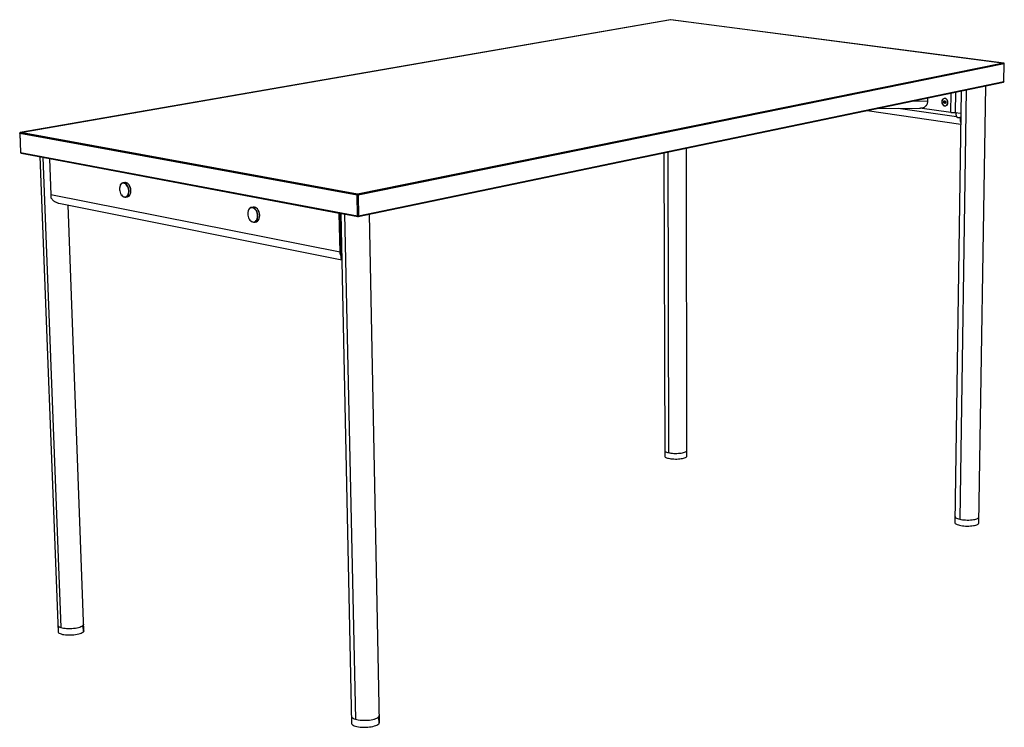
# Model space of a CAD drawing. Header units: millimetres. Extents: x 52 to 1335, y -86 to 834.
import ezdxf

# ---------------------------------------------------------------- set-up
doc = ezdxf.new("R2010")
doc.units = ezdxf.units.MM

msp = doc.modelspace()

# ---------------------------------------------------------------- linework, layer by layer
at = {"color": 7, "linetype": 'Continuous', "lineweight": 25}
for p, q in [((899.8, 834.5), (53, 687.6)), ((899.9, 834.5), (53.1, 687.6)), ((900.1, 834.2), (55.7, 687.7)), ((1333.8, 778), (899.9, 834.5)), ((1333.9, 778), (900, 834.5)), ((1331.5, 778), (900.1, 834.2)), ((492.3, 607.4), (1333.8, 778)), ((492.3, 607.9), (1331.5, 778)), ((1334.5, 777.1), (493, 606.3)), ((1334.1, 754), (1334.5, 777.1)), ((1334.2, 754.1), (1334.6, 777.2)), ((493, 578.3), (1333.6, 753.3)), ((493.5, 579.1), (1334.1, 754)), ((1301.3, 179.5), (1310.5, 748.5)), ((1235.1, 728.3), (1235.1, 732.8)), ((1256.4, 731.9), (1256.3, 731.9)), ((1264.9, 713.8), (1265.3, 739.1)), ((1278.6, 741.9), (1270.3, 180.1)), ((1271.2, 740.3), (1270.8, 713.9)), ((1284.8, 743.2), (1276.5, 184.5)), ((1170.1, 718.8), (1225.5, 719.6)), ((1196.5, 719.2), (1272.4, 708.4)), ((1235.1, 728.3), (1211.8, 728)), ((1264.9, 713.8), (1224.5, 719.6)), ((1253.4, 727.8), (1253.3, 727.8)), ((1255.9, 728.3), (1257.3, 729.1)), ((1257.2, 728.6), (1255.9, 728.3)), ((1255.9, 726.4), (1255.9, 728.3)), ((1257.2, 726.7), (1255.9, 726.4)), ((1257.2, 725.3), (1255.9, 726.4)), ((1257.2, 728.6), (1257.6, 728.8)), ((1257.2, 726.7), (1257.2, 728.6)), ((1258.6, 727.6), (1257.2, 727.7)), ((1258.2, 725.9), (1257.2, 726.7)), ((1258.5, 726.1), (1257.2, 725.3)), ((1257.3, 729.1), (1258.6, 728)), ((1258.2, 722.5), (1258.3, 722.5)), ((1258.6, 728), (1258.5, 726.1)), ((1261.1, 726.7), (1261, 726.7)), ((1261.1, 726.7), (1261.2, 726.7)), ((1156, 716.3), (1278, 698.7)), ((1270.8, 713.9), (1278.2, 712.9)), ((1278.1, 707.5), (1274.8, 706.8)), ((1277.4, 706.4), (1274.8, 706.8)), ((52.3, 686.7), (53.3, 661.7)), ((491.6, 606.3), (52.5, 686.6)), ((52.5, 686.6), (53.5, 661.6)), ((53.1, 687.6), (492.3, 607.4)), ((55.7, 687.7), (492.3, 607.9)), ((921.3, 266.5), (920.8, 667.4)), ((53.5, 661.6), (492.1, 579.1)), ((54, 660.8), (492.6, 578.3)), ((78.3, 656.3), (102.3, 38)), ((82.2, 655.5), (105.9, 43.5)), ((891.4, 661.2), (892.4, 266.5)), ((896.3, 662.3), (897.2, 271.1)), ((91, 653.9), (91, 653.5)), ((468.4, 582.4), (91, 653.5)), ((91, 653.5), (92.8, 606.5)), ((182.7, 617.3), (182.6, 617.1)), ((183.6, 619.5), (183.7, 619.9)), ((189, 622.6), (186.7, 622.2)), ((194.8, 619.3), (194.6, 619.5)), ((469.5, 532.1), (92.8, 606.5)), ((184.6, 606.7), (184.8, 606.5)), ((190.4, 603.5), (192.7, 604)), ((192.9, 606), (193.4, 605.8)), ((195.7, 606.2), (193.4, 605.8)), ((196.7, 608.9), (196.8, 609.1)), ((492.1, 579.1), (491.6, 606.3)), ((493, 606.3), (493.5, 579.1)), ((103.4, 595.6), (471.7, 522.2)), ((136, 39.6), (115.4, 593.2)), ((356.2, 590.7), (354, 590.2)), ((354.3, 589.8), (354.6, 590.3)), ((356.8, 590.7), (354.6, 590.3)), ((356.8, 590.7), (356.2, 590.7)), ((349.5, 584.2), (349.4, 584)), ((362.9, 586.7), (362.8, 586.8)), ((364.7, 577.5), (364.7, 577.7)), ((468.4, 582.4), (468.5, 582.8)), ((469.5, 532.1), (468.4, 582.4)), ((469.6, 582.6), (470.7, 527.7)), ((470.4, 582.5), (484.6, -80.9)), ((475.5, 581.5), (489.4, -75.7)), ((520.7, -80), (507.7, 581.3)), ((351.3, 574.9), (351.4, 574.7)), ((356.9, 571.2), (357.3, 570.9)), ((357.9, 571), (360.2, 571.5)), ((471.3, 540), (470.5, 540.1)), ((470.5, 539.5), (471.3, 539.6)), ((470.6, 533.3), (471.4, 533.5)), ((920.9, 273), (920.9, 265.6)), ((1301.2, 186.6), (1301.1, 178.8)), ((134.5, 46.1), (134.8, 37.6)), ((519.6, -72.9), (519.8, -81.9))]:
    msp.add_line(p, q, dxfattribs=at)
at = {"color": 7, "linetype": 'Continuous', "lineweight": 25, "flags": 128}
for points in [[(899.9, 834.5), (899.8, 834.5), (899.8, 834.5)], [(899.9, 834.5), (900, 834.5), (900, 834.5)], [(1333.8, 778), (1333.9, 778), (1333.9, 778)], [(1334.5, 777.1), (1334.5, 777.1), (1334.6, 777.1), (1334.6, 777.2), (1334.6, 777.2)], [(1334.2, 754.1), (1334.2, 754.1), (1334.2, 754.1), (1334.2, 754.1), (1334.1, 754)], [(1261.2, 726.7), (1261.1, 727.9), (1260.7, 729.2), (1260.1, 730.3), (1259.3, 731.2), (1258.3, 731.8), (1257.3, 732.1), (1256.3, 732.1), (1255.3, 731.7), (1254.5, 731.1), (1253.9, 730.1), (1253.4, 729), (1253.3, 727.8)], [(1261, 726.7), (1260.9, 727.9), (1260.5, 729.1), (1260, 730.2), (1259.2, 731.1), (1258.3, 731.6), (1257.3, 731.9), (1256.3, 731.9), (1255.4, 731.6), (1254.6, 730.9), (1254, 730), (1253.6, 728.9), (1253.4, 727.7)], [(1253.3, 727.8), (1253.4, 726.5), (1253.8, 725.2), (1254.4, 724.1), (1255.2, 723.2), (1256.1, 722.6), (1257.2, 722.3), (1258.2, 722.3), (1259.1, 722.7), (1260, 723.4), (1260.6, 724.3), (1261, 725.4), (1261.2, 726.7)], [(1253.4, 727.7), (1253.5, 726.5), (1253.9, 725.3), (1254.5, 724.2), (1255.3, 723.4), (1256.2, 722.8), (1257.2, 722.5), (1258.2, 722.5), (1259.1, 722.9), (1259.9, 723.5), (1260.5, 724.4), (1260.9, 725.5), (1261, 726.7)], [(1278.1, 706.9), (1277.9, 706.8), (1277.4, 706.4)], [(52.5, 686.6), (52.4, 686.6), (52.3, 686.7), (52.3, 686.7), (52.3, 686.7)], [(53.1, 687.6), (53, 687.6), (53, 687.6)], [(53.3, 661.7), (53.3, 661.7), (53.3, 661.6), (53.4, 661.6), (53.5, 661.6)], [(183.6, 619.5), (183, 618.3), (182.5, 616.7), (182.3, 615.1), (182.3, 613.3), (182.6, 611.6), (183.1, 609.9), (183.7, 608.3), (184.6, 606.8), (185.6, 605.6), (186.6, 604.7), (187.8, 604.1), (189, 603.8), (190.1, 603.9), (191.2, 604.3), (192.1, 605), (192.9, 606)], [(183.7, 619.9), (183, 618.5), (182.7, 617.3)], [(192.9, 606), (193.6, 607.3), (194, 608.8), (194.2, 610.5), (194.2, 612.2), (193.9, 614), (193.5, 615.7), (192.8, 617.3), (192, 618.8), (191, 620), (189.9, 620.9), (188.7, 621.5), (187.6, 621.8), (186.4, 621.7), (185.4, 621.3), (184.4, 620.6), (183.6, 619.5)], [(193.4, 605.8), (194.1, 607.2), (194.5, 608.7), (194.7, 610.4), (194.7, 612.3), (194.5, 614.1), (194, 615.9), (193.3, 617.6), (192.4, 619.1), (191.4, 620.3), (190.2, 621.3), (189, 621.9), (187.8, 622.2), (186.6, 622.1), (185.5, 621.7), (184.5, 621), (183.7, 619.9)], [(195.7, 606.2), (196.3, 607.6), (196.8, 609.2), (197, 610.9), (197, 612.7), (196.7, 614.5), (196.2, 616.3), (195.5, 618), (194.7, 619.5), (193.6, 620.7), (192.5, 621.7), (191.3, 622.4), (190.1, 622.6), (189, 622.6)], [(184.8, 606.5), (185.7, 605.4), (186.9, 604.4), (188.1, 603.8), (189.3, 603.5), (190.5, 603.5), (191.6, 604), (192.6, 604.7), (193.4, 605.8)], [(354.6, 590.3), (353.3, 590), (352.2, 589.4), (351.2, 588.4), (350.4, 587.2), (349.8, 585.7), (349.5, 584.2)], [(357.3, 570.9), (358.5, 571.2), (359.7, 571.8), (360.7, 572.7), (361.5, 574), (362.1, 575.5), (362.4, 577.2), (362.5, 579.1), (362.4, 581), (362, 582.8), (361.4, 584.6), (360.6, 586.3), (359.5, 587.7), (358.4, 588.9), (357.1, 589.7), (355.8, 590.2), (354.6, 590.3)], [(360.2, 571.5), (360.8, 571.6), (361.9, 572.2), (362.9, 573.2), (363.7, 574.5), (364.3, 576), (364.7, 577.7), (364.8, 579.5), (364.7, 581.4), (364.3, 583.3), (363.7, 585.1), (362.8, 586.7), (361.8, 588.2), (360.7, 589.3), (359.4, 590.1), (358.1, 590.6), (356.8, 590.7)], [(354.3, 589.8), (353.1, 589.6), (352, 589), (351.1, 588.1), (350.3, 586.9), (349.7, 585.4), (349.4, 583.8), (349.3, 582), (349.4, 580.2), (349.8, 578.4), (350.4, 576.7), (351.2, 575.1), (352.2, 573.7), (353.3, 572.6), (354.5, 571.8), (355.7, 571.3), (356.9, 571.2)], [(356.9, 571.2), (358.1, 571.5), (359.2, 572.1), (360.2, 573), (361, 574.2), (361.5, 575.7), (361.9, 577.3), (362, 579.1), (361.9, 580.9), (361.5, 582.7), (360.9, 584.4), (360.1, 586), (359.1, 587.4), (358, 588.5), (356.8, 589.3), (355.6, 589.7), (354.3, 589.8)], [(471.4, 532.4), (471.1, 532.1), (470.6, 531.7)], [(892.3, 273.9), (892.3, 273.8), (892.5, 273.3), (893, 272.8), (893.7, 272.3), (894.6, 271.9), (895.8, 271.5), (897.2, 271.1), (898.8, 270.8), (900.5, 270.5), (902.3, 270.4), (904.2, 270.2), (906.2, 270.2), (908.2, 270.2), (910.1, 270.3), (912, 270.4), (913.8, 270.6), (915.5, 270.9), (917, 271.3), (918.3, 271.6), (919.4, 272.1), (920.2, 272.5), (920.9, 273)], [(892.3, 273.9), (892.3, 273.8), (892.5, 273.3), (893, 272.8), (893.7, 272.3), (894.6, 271.9), (895.8, 271.5), (897.2, 271.1)], [(897.2, 271.1), (898.7, 270.8), (900.4, 270.5), (902.3, 270.4), (904.2, 270.2), (906.1, 270.2), (908.1, 270.2), (910.1, 270.3), (912, 270.4), (913.8, 270.6), (915.4, 270.9), (916.9, 271.2), (918.3, 271.6), (919.4, 272), (920.2, 272.5), (920.8, 273), (921.2, 273.5), (921.3, 273.9)], [(920.9, 273), (921.2, 273.5), (921.3, 273.9)], [(892.4, 266.5), (892.4, 266.4), (892.5, 265.9), (893, 265.4), (893.7, 264.9), (894.7, 264.5), (895.8, 264.1), (897.2, 263.7), (898.8, 263.4), (900.5, 263.2), (902.3, 263), (904.3, 262.9), (906.2, 262.8), (908.2, 262.8), (910.2, 262.9), (912, 263.1), (913.8, 263.3), (915.5, 263.6), (917, 263.9), (918.3, 264.3), (919.4, 264.7), (920.3, 265.2), (920.9, 265.6)], [(920.9, 265.6), (921.2, 266.1), (921.3, 266.5)], [(1270.3, 180.1), (1270.4, 179.7), (1270.8, 179.1), (1271.4, 178.5), (1272.3, 178), (1273.4, 177.5), (1274.8, 177), (1276.4, 176.6), (1278.2, 176.3), (1280.1, 176), (1282.1, 175.8), (1284.2, 175.6), (1286.3, 175.6), (1288.4, 175.6), (1290.5, 175.7), (1292.4, 175.8), (1294.3, 176.1), (1296, 176.4), (1297.5, 176.8), (1298.8, 177.2), (1299.8, 177.7), (1300.6, 178.2), (1301.1, 178.8)], [(1270.5, 187.9), (1270.5, 187.5), (1270.9, 186.9), (1271.5, 186.4), (1272.4, 185.8), (1273.5, 185.3), (1274.9, 184.9), (1276.5, 184.4), (1278.3, 184.1), (1280.2, 183.8), (1282.2, 183.6), (1284.3, 183.5), (1286.4, 183.4), (1288.5, 183.4), (1290.6, 183.5), (1292.6, 183.7), (1294.4, 183.9), (1296.1, 184.2), (1297.6, 184.6), (1298.9, 185), (1299.9, 185.5), (1300.7, 186), (1301.2, 186.6)], [(1270.5, 187.9), (1270.5, 187.5), (1270.9, 186.9), (1271.5, 186.4), (1272.4, 185.8), (1273.5, 185.3), (1274.9, 184.9), (1276.5, 184.5)], [(1276.5, 184.5), (1278.2, 184.1), (1280.1, 183.8), (1282.1, 183.6), (1284.2, 183.5), (1286.3, 183.4), (1288.5, 183.4), (1290.5, 183.5), (1292.5, 183.7), (1294.4, 183.9), (1296.1, 184.2), (1297.6, 184.6), (1298.9, 185), (1299.9, 185.5), (1300.7, 186), (1301.2, 186.6), (1301.4, 187.1), (1301.5, 187.3)], [(1301.2, 186.6), (1301.4, 187.1), (1301.5, 187.3)], [(1301.1, 178.8), (1301.3, 179.3), (1301.3, 179.5)], [(102, 46.5), (102, 46.5), (102.2, 45.8), (102.7, 45.2), (103.5, 44.6), (104.6, 44), (105.9, 43.5), (107.5, 43.1), (109.3, 42.8), (111.3, 42.5), (113.5, 42.3), (115.7, 42.3), (118, 42.3), (120.3, 42.4), (122.6, 42.6), (124.8, 42.9), (126.9, 43.3), (128.8, 43.7), (130.6, 44.2), (132.1, 44.8), (133.4, 45.4), (134.5, 46.1)], [(102, 46.5), (102.2, 45.8), (102.6, 45.2), (103.4, 44.6), (104.5, 44), (105.9, 43.5)], [(105.9, 43.5), (107.5, 43.1), (109.3, 42.8), (111.3, 42.5), (113.4, 42.3), (115.6, 42.3), (117.9, 42.3), (120.2, 42.4), (122.5, 42.6), (124.7, 42.9), (126.8, 43.2), (128.8, 43.7), (130.6, 44.2), (132.1, 44.8), (133.4, 45.4), (134.4, 46), (135.2, 46.7), (135.6, 47.4), (135.7, 48)], [(102.3, 38), (102.3, 38), (102.5, 37.4), (103, 36.7), (103.8, 36.1), (104.9, 35.6), (106.2, 35.1), (107.8, 34.6), (109.7, 34.3), (111.7, 34), (113.8, 33.9), (116, 33.8), (118.3, 33.8), (120.6, 33.9), (122.9, 34.1), (125.1, 34.4), (127.2, 34.8), (129.2, 35.2), (130.9, 35.8), (132.5, 36.3), (133.8, 36.9), (134.8, 37.6)], [(484.4, -71.9), (484.4, -72.3), (484.8, -73.1), (485.5, -73.9), (486.5, -74.5), (487.9, -75.2), (489.4, -75.8), (491.3, -76.2), (493.3, -76.6), (495.6, -76.9), (497.9, -77.1), (500.3, -77.2), (502.8, -77.2), (505.3, -77.1), (507.7, -76.9), (510, -76.5), (512.2, -76.1), (514.2, -75.6), (515.9, -75), (517.5, -74.3), (518.7, -73.6), (519.6, -72.9)], [(484.4, -71.9), (484.4, -72.3), (484.8, -73.1), (485.5, -73.8), (486.5, -74.5), (487.8, -75.2), (489.4, -75.7)], [(489.4, -75.7), (491.2, -76.2), (493.3, -76.6), (495.5, -76.9), (497.8, -77.1), (500.3, -77.2), (502.7, -77.2), (505.2, -77.1), (507.6, -76.9), (509.9, -76.5), (512.1, -76.1), (514.1, -75.6), (515.9, -75), (517.4, -74.4), (518.7, -73.6), (519.6, -72.9), (520.2, -72.1), (520.5, -71.3), (520.5, -71)], [(484.6, -80.9), (484.6, -81.4), (485, -82.2), (485.7, -82.9), (486.7, -83.6), (488, -84.3), (489.6, -84.8), (491.5, -85.3), (493.5, -85.7), (495.7, -86), (498.1, -86.2), (500.5, -86.3), (503, -86.3), (505.5, -86.2), (507.9, -85.9), (510.2, -85.6), (512.4, -85.2), (514.3, -84.6), (516.1, -84.1), (517.6, -83.4), (518.9, -82.7), (519.8, -81.9)]]:
    msp.add_lwpolyline(points, dxfattribs=at)
at = {"color": 7, "linetype": 'Continuous', "lineweight": 25}
for centre, radius, start, end in [((899.9, 833.7), 0.774, 82.5868, 99.8419), ((1333.6, 777.2), 0.867, 355.3546, 76.0004), ((1333.8, 777.2), 0.829, 359.0323, 82.736), ((1333.4, 754.1), 0.843, 281.6669, 358.8368), ((1333.3, 754), 0.719, 287.4405, 3.3029), ((1258.8, 727.7), 1.66, 138.1209, 180.9206), ((1259.2, 727.6), 1.99, 178.6139, 227.3959), ((1258.7, 727.2), 1.36, 228.7118, 248.4875), ((1267.6, 733.3), 19.6, 262.2172, 279.3462), ((1276.4, 711.2), 4.9, 149.0404, 215.3613), ((53.2, 686.7), 0.904, 99.6419, 182.2089), ((53.4, 686.7), 0.959, 106.9264, 186.0347), ((54.2, 661.7), 0.917, 182.4942, 259.4896), ((54.2, 661.6), 0.766, 177.5817, 253.1614), ((183.7, 611.9), 13.4, 348.2369, 33.9602), ((191.7, 608.4), 4.56, 282.4025, 331.4145), ((492.6, 606.4), 1.08, 110.58, 185.6181), ((492.2, 610.5), 4.29, 261.4028, 280.2031), ((491.9, 606.4), 1.1, 356.24, 69.2528), ((351.3, 579.6), 13.6, 351.9054, 31.3089), ((492.8, 583.2), 4.17, 261.1623, 280.4554), ((492.9, 579), 0.8, 175.0708, 250.6774), ((492.8, 579.3), 0.99, 259.3403, 281.7589), ((492.7, 579), 0.788, 292.2425, 8.0306), ((357.6, 577.9), 6.95, 206.785, 267.191), ((133.2, 48.3), 2.56, 300.1173, 354.9845), ((133.5, 39.8), 2.58, 300.3242, 355.0674), ((518, -70.9), 2.52, 309.6956, 358.4162), ((518.2, -80), 2.54, 309.905, 358.4532)]:
    msp.add_arc(centre, radius, start, end, dxfattribs=at)
for points, knots in [([(1170.1, 718.9), (1170.1, 718.9), (1170, 718.8), (1169.6, 718.9), (1169, 719), (1169, 719)], [0, 0, 0, 0, 0.054191, 0.852146, 1, 1, 1, 1]), ([(1225.5, 719.6), (1225.6, 719.6), (1226.5, 719.6), (1228.2, 719.9), (1230.5, 720.7), (1232.4, 722.1), (1233.9, 723.9), (1234.9, 726), (1235, 727.5), (1235.1, 728.3)], [0, 0, 0, 0, 0.0266887, 0.2083826, 0.3890686, 0.5604872, 0.7239537, 0.8695042, 1, 1, 1, 1]), ([(1274.8, 706.8), (1274.4, 706.9), (1273.5, 707.2), (1272.8, 708), (1272.4, 708.4)], [0, 0, 0, 0, 0.499735, 1, 1, 1, 1]), ([(1278, 700.9), (1278, 700.9), (1277.9, 701.2), (1277.7, 701.9), (1277.5, 703.1), (1277.4, 704.6), (1277.4, 705.8), (1277.4, 706.4)], [0, 0, 0, 0, 0.023707, 0.241176, 0.425245, 0.713688, 1, 1, 1, 1]), ([(92.8, 606.5), (92.8, 605.8), (92.9, 604.4), (93, 603.2), (93, 602.7)], [0, 0, 0, 0, 0.552648, 1, 1, 1, 1]), ([(93, 602.7), (93.5, 602.1), (94.3, 600.9), (95.7, 599.5), (97.1, 598.5), (98.3, 597.7), (99.8, 596.8), (101.5, 596.1), (102.8, 595.8), (103.4, 595.6)], [0, 0, 0, 0, 0.169344, 0.337542, 0.449719, 0.566937, 0.674962, 0.842286, 1, 1, 1, 1]), ([(470.7, 527.7), (470.4, 528.5), (469.7, 529.9), (469.6, 531.4), (469.5, 532.1)], [0, 0, 0, 0, 0.566571, 1, 1, 1, 1]), ([(470.7, 527.7), (470.7, 527.1), (470.6, 526.1), (470.6, 524.8), (470.8, 523.7), (471.1, 522.9), (471.5, 522.5), (471.7, 522.4)], [0, 0, 0, 0, 0.203966, 0.406552, 0.60946, 0.812791, 1, 1, 1, 1])]:
    msp.add_open_spline(points, degree=3, knots=knots, dxfattribs=at)

doc.saveas('drawing.dxf')
